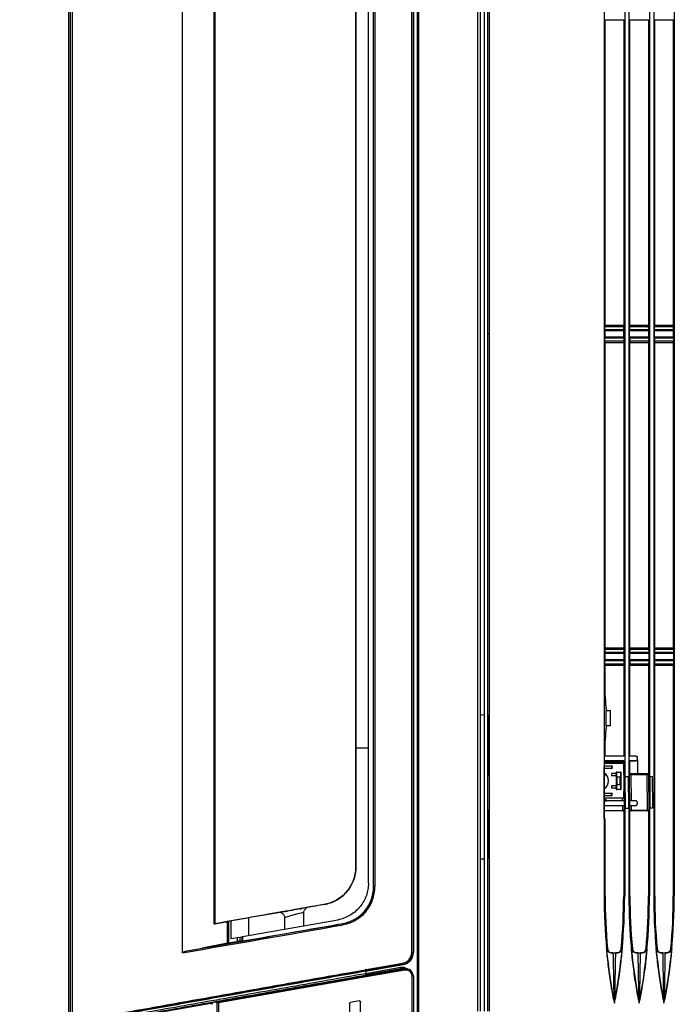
# Model space of a CAD drawing. Header units: millimetres. Extents: x 25 to 1935, y 715 to 2336.
# Tile 120 of 252: x 1237 to 1290, y 910 to 989. Entities that reach past the tile are written whole.
import ezdxf

# ---------------------------------------------------------------- set-up
doc = ezdxf.new("R2010")
doc.units = ezdxf.units.MM
doc.header["$LTSCALE"] = 2
doc.layers.get('0').update_dxf_attribs({"color": 2})
doc.styles.add('FS2312', font='simsun.ttf', dxfattribs={"width": 0.8})
doc.dimstyles.new('STANDARD$0', dxfattribs={"dimtxt": 3.5, "dimasz": 3, "dimexe": 1.5, "dimexo": 0.5, "dimgap": 1.5, "dimtad": 1, "dimdec": 1, "dimlfac": 5, "dimdsep": 46, "dimtxsty": 'FS2312', "dimblk1": 'OPEN', "dimblk2": 'OPEN', "dimsah": 1, "dimcen": 0, "dimclrd": 4, "dimclre": 4, "dimclrt": 4, "dimadec": 0, "dimazin": 0, "dimtfac": 1, "dimtdec": 1, "dimtmove": 1, "dimatfit": 0, "dimldrblk": 'OPEN', "dimfxl": 1, "dimtolj": 1, "dimtzin": 0, "dimlwd": 18, "dimlwe": 18, "dimarcsym": 1})

# ---------------------------------------------------------------- blocks, each defined once
blk = doc.blocks.new('_OPEN')
at = {"color": 0}
for p, q in [((0, 0), (-1, 0)), ((-0.966, 0.259), (0, 0)), ((0, 0), (-0.966, -0.259))]:
    blk.add_line(p, q, dxfattribs=at)
blk = doc.blocks.new('*D48')
at = {"color": 4, "lineweight": 18, "transparency": 16777216}
for p, q in [((1249.441, 1058.92), (1206.239, 1058.92)), ((1207.739, 1055.92), (1207.739, 871.92)), ((1252.306, 868.92), (1206.239, 868.92))]:
    blk.add_line(p, q, dxfattribs=at)
at = {"layer": 'Defpoints', "color": 0, "transparency": 16777216}
for p in [(1249.941, 1058.92), (1207.739, 868.92), (1252.806, 868.92)]:
    blk.add_point(p, dxfattribs=at)
at = {"color": 4, "lineweight": 18, "transparency": 16777216, "xscale": 3, "yscale": 3, "zscale": 3}
for p, rotation in [((1207.739, 1058.92), 90), ((1207.739, 868.92), 270)]:
    blk.add_blockref('_OPEN', p, dxfattribs=dict(at, rotation=rotation))
at = {"color": 4, "transparency": 16777216, "insert": (1204.489, 963.92), "char_height": 3.5, "attachment_point": 5, "rotation": 90, "style": 'FS2312'}
blk.add_mtext('\\A1;950', dxfattribs=at)

msp = doc.modelspace()

# ---------------------------------------------------------------- linework, layer by layer
at = {"color": 2, "linetype": 'Continuous', "lineweight": 30}
for p, q in [((1241.428, 1050.951), (1241.428, 876.89)), ((1241.597, 908.552), (1241.597, 1019.289)), ((1241.732, 1019.358), (1241.732, 908.482)), ((1269.528, 1019.12), (1269.528, 908.72)), ((1269.555, 908.72), (1269.555, 1019.12)), ((1269.655, 1019.12), (1269.655, 908.72)), ((1274.42, 909.32), (1274.42, 1018.52)), ((1274.619, 1018.52), (1274.619, 909.32)), ((1274.63, 909.32), (1274.63, 1018.52)), ((1275.228, 963.92), (1275.228, 1018.52)), ((1250.628, 914.035), (1250.628, 1013.806)), ((1269.102, 914.064), (1269.102, 1013.777)), ((1269.201, 1013.777), (1269.201, 914.064)), ((1269.228, 1013.777), (1269.228, 914.064)), ((1253.149, 1011.481), (1253.149, 916.36)), ((1253.149, 1011.481), (1253.149, 916.36)), ((1253.229, 1011.467), (1253.229, 916.374)), ((1286.26, 1009.204), (1286.26, 918.637)), ((1286.597, 1009.204), (1286.597, 918.637)), ((1288.26, 1009.204), (1288.26, 918.637)), ((1288.597, 1009.204), (1288.597, 918.637)), ((1290.26, 1009.204), (1290.26, 918.637)), ((1266.014, 919.338), (1266.014, 1008.503)), ((1266.026, 919.338), (1266.026, 1008.503)), ((1266.126, 1008.503), (1266.126, 919.338)), ((1284.597, 1009.004), (1284.597, 918.837)), ((1265.608, 919.645), (1265.608, 1008.196)), ((1264.58, 920.676), (1264.58, 1007.165)), ((1264.596, 1006.95), (1264.596, 920.891)), ((1264.601, 920.891), (1264.601, 1006.95)), ((1274.93, 994.644), (1274.93, 933.196)), ((1284.677, 989.22), (1286.179, 989.22)), ((1284.678, 964.62), (1284.678, 989.22)), ((1286.178, 989.22), (1286.178, 964.62)), ((1286.677, 989.22), (1288.179, 989.22)), ((1286.678, 964.62), (1286.678, 989.22)), ((1288.178, 989.22), (1288.178, 964.62)), ((1288.677, 989.22), (1290.179, 989.22)), ((1288.678, 964.62), (1288.678, 989.22)), ((1290.178, 989.22), (1290.178, 964.62)), ((1284.661, 964.173), (1284.661, 963.668)), ((1284.661, 964.173), (1286.195, 964.173)), ((1284.662, 964.263), (1284.668, 964.51)), ((1284.662, 964.263), (1286.194, 964.263)), ((1284.668, 964.51), (1286.188, 964.51)), ((1284.677, 964.62), (1286.179, 964.62)), ((1286.194, 964.263), (1286.188, 964.51)), ((1286.195, 963.668), (1286.195, 964.173)), ((1286.661, 963.668), (1286.661, 964.173)), ((1286.661, 964.173), (1288.195, 964.173)), ((1286.662, 964.263), (1286.668, 964.51)), ((1286.662, 964.263), (1288.194, 964.263)), ((1286.668, 964.51), (1288.188, 964.51)), ((1286.677, 964.62), (1288.179, 964.62)), ((1288.194, 964.263), (1288.188, 964.51)), ((1288.195, 963.668), (1288.195, 964.173)), ((1288.661, 963.668), (1288.661, 964.173)), ((1288.661, 964.173), (1290.195, 964.173)), ((1288.662, 964.263), (1288.668, 964.51)), ((1288.662, 964.263), (1290.194, 964.263)), ((1288.668, 964.51), (1290.188, 964.51)), ((1288.677, 964.62), (1290.179, 964.62)), ((1290.194, 964.263), (1290.188, 964.51)), ((1290.195, 963.668), (1290.195, 964.173)), ((1275.228, 909.32), (1275.228, 963.92)), ((1284.661, 963.668), (1286.195, 963.668)), ((1284.668, 963.331), (1284.662, 963.578)), ((1284.662, 963.578), (1286.194, 963.578)), ((1284.668, 963.331), (1286.188, 963.331)), ((1284.677, 963.22), (1286.179, 963.22)), ((1284.678, 938.62), (1284.678, 963.22)), ((1286.178, 963.22), (1286.178, 938.62)), ((1286.194, 963.578), (1286.188, 963.331)), ((1286.661, 963.668), (1288.195, 963.668)), ((1286.662, 963.578), (1286.668, 963.331)), ((1286.662, 963.578), (1288.194, 963.578)), ((1286.668, 963.331), (1288.188, 963.331)), ((1286.677, 963.22), (1288.179, 963.22)), ((1286.678, 938.62), (1286.678, 963.22)), ((1288.178, 963.22), (1288.178, 938.62)), ((1288.194, 963.578), (1288.188, 963.331)), ((1288.661, 963.668), (1290.195, 963.668)), ((1288.662, 963.578), (1288.668, 963.331)), ((1288.662, 963.578), (1290.194, 963.578)), ((1288.668, 963.331), (1290.188, 963.331)), ((1288.677, 963.22), (1290.179, 963.22)), ((1288.678, 938.62), (1288.678, 963.22)), ((1290.178, 963.22), (1290.178, 938.62)), ((1290.194, 963.578), (1290.188, 963.331)), ((1284.677, 938.62), (1286.179, 938.62)), ((1286.677, 938.62), (1288.179, 938.62)), ((1288.677, 938.62), (1290.179, 938.62)), ((1284.661, 938.173), (1284.661, 937.668)), ((1284.661, 938.173), (1286.195, 938.173)), ((1284.668, 938.51), (1284.662, 938.263)), ((1284.662, 938.263), (1286.194, 938.263)), ((1284.668, 938.51), (1286.188, 938.51)), ((1286.188, 938.51), (1286.194, 938.263)), ((1286.195, 938.173), (1286.195, 937.668)), ((1286.661, 938.173), (1286.661, 937.668)), ((1286.661, 938.173), (1288.195, 938.173)), ((1286.668, 938.51), (1286.662, 938.263)), ((1286.662, 938.263), (1288.194, 938.263)), ((1286.668, 938.51), (1288.188, 938.51)), ((1288.188, 938.51), (1288.194, 938.263)), ((1288.195, 938.173), (1288.195, 937.668)), ((1288.661, 938.173), (1288.661, 937.668)), ((1288.661, 938.173), (1290.195, 938.173)), ((1288.668, 938.51), (1288.662, 938.263)), ((1288.662, 938.263), (1290.194, 938.263)), ((1288.668, 938.51), (1290.188, 938.51)), ((1290.188, 938.51), (1290.194, 938.263)), ((1290.195, 938.173), (1290.195, 937.668)), ((1284.661, 937.668), (1286.195, 937.668)), ((1284.668, 937.331), (1284.662, 937.578)), ((1284.662, 937.578), (1286.194, 937.578)), ((1284.668, 937.331), (1286.188, 937.331)), ((1284.677, 937.22), (1286.179, 937.22)), ((1284.678, 934.72), (1284.678, 937.22)), ((1286.178, 937.22), (1286.178, 929.878)), ((1286.194, 937.578), (1286.188, 937.331)), ((1286.661, 937.668), (1288.195, 937.668)), ((1286.662, 937.578), (1286.668, 937.331)), ((1286.662, 937.578), (1288.194, 937.578)), ((1286.668, 937.331), (1288.188, 937.331)), ((1286.677, 937.22), (1288.179, 937.22)), ((1286.678, 929.878), (1286.678, 937.22)), ((1288.178, 937.22), (1288.178, 928.451)), ((1288.194, 937.578), (1288.188, 937.331)), ((1288.661, 937.668), (1290.195, 937.668)), ((1288.662, 937.578), (1288.668, 937.331)), ((1288.662, 937.578), (1290.194, 937.578)), ((1288.668, 937.331), (1290.188, 937.331)), ((1288.677, 937.22), (1290.179, 937.22)), ((1288.678, 918.637), (1288.678, 937.22)), ((1290.178, 937.22), (1290.178, 918.637)), ((1290.194, 937.578), (1290.188, 937.331)), ((1284.71, 934.72), (1284.678, 934.72)), ((1284.778, 933.728), (1284.71, 934.72)), ((1274.648, 921.607), (1274.648, 933.186)), ((1274.928, 933.196), (1274.928, 921.596)), ((1275.228, 933.196), (1275.226, 933.196)), ((1275.226, 933.196), (1275.226, 928.27)), ((1284.798, 933.72), (1284.778, 933.728)), ((1284.779, 932.313), (1284.779, 933.527)), ((1285.128, 933.527), (1284.779, 933.527)), ((1284.798, 933.527), (1284.798, 933.72)), ((1285.128, 932.313), (1285.128, 933.527)), ((1285.128, 932.313), (1284.779, 932.313)), ((1284.798, 932.12), (1284.798, 932.313)), ((1284.71, 931.12), (1284.778, 932.113)), ((1284.778, 932.113), (1284.798, 932.12)), ((1284.678, 931.12), (1284.71, 931.12)), ((1284.678, 929.878), (1284.678, 931.12)), ((1265.608, 930.52), (1264.601, 930.52)), ((1286.196, 929.875), (1284.66, 929.875)), ((1286.178, 929.89), (1284.678, 929.89)), ((1287.172, 929.875), (1286.66, 929.875)), ((1287.188, 929.89), (1286.678, 929.89)), ((1287.188, 929.89), (1287.172, 929.875)), ((1284.66, 929.506), (1284.688, 929.506)), ((1284.661, 929.494), (1284.788, 929.494)), ((1286.188, 929.276), (1284.667, 929.276)), ((1284.667, 929.094), (1285.188, 929.094)), ((1284.672, 929.376), (1286.184, 929.376)), ((1284.678, 929.378), (1284.678, 929.394)), ((1284.678, 929.382), (1286.178, 929.382)), ((1286.196, 929.506), (1284.688, 929.506)), ((1284.788, 929.494), (1284.788, 929.505)), ((1284.788, 929.49), (1286.178, 929.49)), ((1285.188, 929.094), (1285.188, 928.994)), ((1286.178, 929.503), (1286.178, 929.378)), ((1286.188, 929.276), (1286.188, 929.335)), ((1286.188, 928.405), (1286.188, 929.276)), ((1287.172, 929.506), (1286.66, 929.506)), ((1286.678, 928.437), (1286.678, 929.503)), ((1286.678, 929.49), (1287.188, 929.49)), ((1287.172, 929.506), (1287.188, 929.49)), ((1287.272, 929.775), (1287.288, 929.79)), ((1287.272, 929.775), (1287.272, 929.606)), ((1287.272, 929.606), (1287.288, 929.59)), ((1287.288, 929.59), (1287.288, 929.79)), ((1287.288, 929.59), (1287.288, 928.447)), ((1275.228, 928.27), (1275.226, 928.27)), ((1284.616, 929.02), (1284.628, 929.02)), ((1284.616, 924.82), (1284.616, 929.02)), ((1285.188, 928.894), (1284.616, 928.894)), ((1284.733, 928.424), (1284.616, 928.423)), ((1284.616, 928.417), (1284.738, 928.418)), ((1284.789, 928.359), (1284.616, 928.357)), ((1284.628, 929.02), (1284.663, 929.02)), ((1285.188, 928.994), (1285.188, 928.894)), ((1285.188, 928.494), (1285.188, 928.294)), ((1285.574, 928.494), (1285.188, 928.494)), ((1285.574, 928.294), (1285.188, 928.294)), ((1285.56, 928.554), (1285.56, 928.494)), ((1285.583, 928.554), (1285.56, 928.554)), ((1285.56, 928.294), (1285.56, 927.494)), ((1285.574, 928.494), (1285.574, 928.294)), ((1285.6, 928.594), (1285.623, 928.594)), ((1285.623, 928.594), (1285.914, 928.594)), ((1285.914, 928.594), (1285.936, 928.594)), ((1285.976, 928.554), (1285.954, 928.554)), ((1285.976, 927.234), (1285.976, 928.554)), ((1286.21, 928.347), (1286.178, 928.368)), ((1286.178, 928.368), (1286.19, 927.042)), ((1286.637, 928.362), (1286.621, 928.351)), ((1288.178, 928.455), (1286.678, 928.442)), ((1286.752, 928.436), (1288.077, 928.448)), ((1286.752, 928.436), (1286.753, 928.376)), ((1288.078, 928.388), (1286.753, 928.376)), ((1286.753, 928.376), (1286.771, 926.283)), ((1288.077, 928.448), (1288.078, 928.388)), ((1288.104, 925.545), (1288.078, 928.388)), ((1288.21, 928.365), (1288.178, 928.386)), ((1288.178, 928.386), (1288.19, 927.051)), ((1288.508, 928.228), (1288.275, 928.226)), ((1288.531, 925.713), (1288.508, 928.228)), ((1285.188, 927.494), (1285.188, 927.294)), ((1285.574, 927.494), (1285.188, 927.494)), ((1285.574, 927.494), (1285.574, 927.294)), ((1285.588, 928.194), (1285.628, 928.194)), ((1285.588, 927.594), (1285.588, 928.194)), ((1285.588, 927.594), (1285.628, 927.594)), ((1285.628, 928.194), (1285.628, 927.594)), ((1285.909, 928.194), (1285.628, 928.194)), ((1285.628, 927.594), (1285.909, 927.594)), ((1285.909, 927.594), (1285.909, 928.194)), ((1285.949, 928.194), (1285.909, 928.194)), ((1285.949, 927.594), (1285.909, 927.594)), ((1285.949, 928.194), (1285.949, 927.594)), ((1286.215, 928.207), (1286.275, 928.208)), ((1286.238, 925.692), (1286.215, 928.207)), ((1286.558, 928.21), (1286.275, 928.208)), ((1286.275, 928.208), (1286.298, 925.693)), ((1286.581, 925.695), (1286.558, 928.21)), ((1286.598, 928.211), (1286.618, 928.211)), ((1286.618, 928.211), (1286.641, 925.696)), ((1288.215, 928.225), (1288.275, 928.226)), ((1288.238, 925.71), (1288.215, 928.225)), ((1288.275, 928.226), (1288.298, 925.71)), ((1284.616, 926.894), (1285.188, 926.894)), ((1285.188, 926.694), (1284.616, 926.694)), ((1285.574, 927.294), (1285.188, 927.294)), ((1285.188, 926.694), (1285.188, 926.894)), ((1285.56, 927.294), (1285.56, 927.234)), ((1285.56, 927.234), (1285.583, 927.234)), ((1285.623, 927.194), (1285.6, 927.194)), ((1285.914, 927.194), (1285.623, 927.194)), ((1285.936, 927.194), (1285.914, 927.194)), ((1285.954, 927.234), (1285.976, 927.234)), ((1286.188, 926.511), (1286.188, 927.02)), ((1286.671, 926.283), (1286.666, 926.83)), ((1284.616, 926.511), (1286.188, 926.511)), ((1284.788, 926.294), (1284.616, 926.294)), ((1284.688, 926.281), (1284.616, 926.281)), ((1284.616, 925.913), (1286.196, 925.913)), ((1286.196, 926.281), (1284.688, 926.281)), ((1284.788, 926.294), (1284.788, 926.282)), ((1286.097, 926.283), (1286.096, 926.413)), ((1286.104, 925.527), (1286.1, 925.911)), ((1286.188, 926.452), (1286.188, 926.511)), ((1287.172, 926.281), (1286.668, 926.281)), ((1286.671, 925.913), (1287.172, 925.913)), ((1286.678, 925.535), (1286.675, 925.912)), ((1286.775, 925.911), (1286.778, 925.533)), ((1287.174, 926.283), (1287.172, 926.281)), ((1287.172, 925.913), (1287.174, 925.911)), ((1287.272, 926.181), (1287.274, 926.183)), ((1287.272, 926.181), (1287.272, 926.013)), ((1287.274, 926.011), (1287.272, 926.013)), ((1275.226, 925.57), (1275.228, 925.57)), ((1275.226, 925.57), (1275.226, 921.596)), ((1284.616, 925.513), (1286.104, 925.527)), ((1286.104, 925.467), (1284.616, 925.453)), ((1286.178, 925.461), (1284.616, 925.447)), ((1286.104, 925.527), (1286.104, 925.467)), ((1286.178, 925.466), (1286.178, 918.637)), ((1286.219, 925.541), (1286.235, 925.552)), ((1286.259, 925.692), (1286.238, 925.692)), ((1286.298, 925.693), (1286.581, 925.695)), ((1286.641, 925.696), (1286.581, 925.695)), ((1286.646, 925.556), (1286.678, 925.535)), ((1288.178, 925.479), (1286.678, 925.466)), ((1286.678, 918.637), (1286.678, 925.47)), ((1286.778, 925.533), (1288.104, 925.545)), ((1286.778, 925.533), (1286.779, 925.473)), ((1288.104, 925.485), (1286.779, 925.473)), ((1288.104, 925.545), (1288.104, 925.485)), ((1288.178, 925.484), (1288.178, 918.637)), ((1288.219, 925.559), (1288.235, 925.57)), ((1288.259, 925.71), (1288.238, 925.71)), ((1288.298, 925.71), (1288.531, 925.713)), ((1284.628, 924.82), (1284.616, 924.82)), ((1284.678, 924.82), (1284.628, 924.82)), ((1284.678, 918.637), (1284.678, 924.82)), ((1274.93, 921.596), (1274.93, 909.32)), ((1275.226, 921.596), (1275.228, 921.596)), ((1264.596, 920.891), (1264.601, 920.891)), ((1266.014, 919.338), (1266.026, 919.338)), ((1266.026, 919.338), (1266.126, 919.338)), ((1284.597, 918.837), (1284.597, 918.637)), ((1262.159, 917.95), (1260.69, 917.674)), ((1284.678, 918.637), (1284.597, 918.637)), ((1286.178, 918.637), (1286.26, 918.637)), ((1286.678, 918.637), (1286.597, 918.637)), ((1288.178, 918.637), (1288.26, 918.637)), ((1288.678, 918.637), (1288.597, 918.637)), ((1290.178, 918.637), (1290.26, 918.637)), ((1258.463, 917.282), (1257.01, 917.041)), ((1258.463, 917.282), (1257.063, 917.05)), ((1259.001, 917.383), (1258.175, 917.246)), ((1258.881, 917.364), (1258.257, 917.26)), ((1258.257, 917.261), (1258.257, 917.26)), ((1258.881, 917.364), (1258.881, 917.372)), ((1259.024, 917.397), (1259.075, 917.397)), ((1259.028, 917.397), (1259.067, 917.397)), ((1260.077, 917.573), (1260.023, 917.573)), ((1260.069, 917.573), (1260.026, 917.573)), ((1260.026, 917.573), (1260.026, 917.573)), ((1260.069, 917.573), (1260.069, 917.581)), ((1260.98, 917.742), (1260.152, 917.586)), ((1260.9, 917.727), (1260.258, 917.606)), ((1260.258, 917.615), (1260.258, 917.606)), ((1260.408, 916.21), (1260.408, 917.287)), ((1260.408, 916.21), (1260.408, 917.287)), ((1260.9, 917.727), (1260.9, 917.728)), ((1261.18, 917.781), (1261.401, 917.82)), ((1261.18, 917.781), (1261.401, 917.82)), ((1265.351, 917.442), (1265.428, 917.378)), ((1253.227, 916.373), (1253.957, 916.5)), ((1253.227, 916.373), (1253.752, 916.465)), ((1254.253, 914.816), (1254.253, 916.553)), ((1254.317, 916.564), (1254.317, 914.829)), ((1254.528, 916.602), (1254.528, 915.174)), ((1255.449, 915.336), (1263.129, 916.69)), ((1255.928, 916.85), (1255.928, 915.42)), ((1258.848, 916.871), (1258.848, 915.935)), ((1258.848, 916.871), (1258.848, 915.935)), ((1263.549, 916.385), (1263.547, 916.397)), ((1254.253, 914.816), (1252.197, 914.419)), ((1254.317, 914.835), (1254.967, 914.95)), ((1254.528, 915.174), (1255.042, 915.264)), ((1255.042, 915.264), (1255.241, 915.299)), ((1255.042, 914.963), (1255.042, 915.264)), ((1255.166, 914.982), (1255.305, 914.959)), ((1255.241, 915.299), (1255.432, 915.333)), ((1255.241, 915.299), (1255.241, 914.97)), ((1255.432, 915.333), (1255.449, 915.336)), ((1255.432, 914.978), (1255.432, 915.333)), ((1255.449, 915.336), (1255.449, 914.981)), ((1269.102, 914.064), (1269.201, 914.064)), ((1269.228, 914.064), (1269.201, 914.064)), ((1285.318, 914.02), (1285.21, 914.02)), ((1285.646, 914.02), (1285.538, 914.02)), ((1287.318, 914.02), (1287.21, 914.02)), ((1287.646, 914.02), (1287.538, 914.02)), ((1289.318, 914.02), (1289.21, 914.02)), ((1289.646, 914.02), (1289.538, 914.02)), ((1265.428, 912.684), (1268.38, 913.204)), ((1268.38, 913.204), (1268.397, 913.106)), ((1265.371, 912.572), (1265.376, 912.546)), ((1265.376, 912.546), (1268.402, 913.079)), ((1265.376, 912.546), (1265.41, 912.353)), ((1268.202, 912.846), (1265.41, 912.353)), ((1265.411, 912.187), (1268.524, 912.736)), ((1268.22, 912.747), (1265.427, 912.255)), ((1265.428, 912.233), (1268.223, 912.726)), ((1265.445, 912.586), (1265.428, 912.684)), ((1268.541, 912.638), (1265.428, 912.089)), ((1268.397, 913.106), (1265.445, 912.586)), ((1268.22, 912.747), (1268.202, 912.846)), ((1268.223, 912.726), (1268.22, 912.747)), ((1268.231, 912.685), (1268.223, 912.726)), ((1268.397, 913.106), (1268.402, 913.079)), ((1268.524, 912.736), (1268.541, 912.638)), ((1253.511, 910.089), (1265.411, 912.187)), ((1265.428, 912.089), (1253.512, 909.991)), ((1265.407, 912.353), (1265.41, 912.353)), ((1265.427, 912.255), (1265.41, 912.353)), ((1265.411, 912.23), (1265.428, 912.233)), ((1265.418, 912.189), (1265.411, 912.23)), ((1265.411, 912.187), (1265.428, 912.089)), ((1265.427, 912.255), (1265.424, 912.254)), ((1265.424, 912.254), (1265.428, 912.233)), ((1265.435, 912.192), (1265.428, 912.233)), ((1269.128, 908.72), (1269.128, 912.145)), ((1269.228, 912.145), (1269.128, 912.145)), ((1269.228, 912.145), (1269.228, 908.72)), ((1241.771, 908.019), (1252.911, 909.983)), ((1253.511, 910.089), (1252.911, 909.983)), ((1253.428, 895.092), (1253.428, 909.991)), ((1253.428, 909.991), (1253.512, 909.991)), ((1253.512, 909.991), (1253.512, 895.089)), ((1264.861, 910.161), (1264.161, 910.038)), ((1264.978, 908.851), (1264.978, 910.063)), ((1285.428, 909.985), (1285.428, 909.979)), ((1287.428, 909.985), (1287.428, 909.979)), ((1289.428, 909.985), (1289.428, 909.979)), ((1264.078, 909.939), (1264.078, 908.72)), ((1285.428, 909.979), (1285.428, 909.966)), ((1287.428, 909.979), (1287.428, 909.966)), ((1289.428, 909.979), (1289.428, 909.966))]:
    msp.add_line(p, q, dxfattribs=at)
at = {"color": 2, "linetype": 'Continuous', "lineweight": 30, "flags": 128}
for points in [[(1275.326, 1018.52), (1275.326, 1018.32), (1275.326, 1017.52), (1275.326, 1014.32), (1275.326, 1001.52), (1275.326, 963.92)], [(1275.326, 963.92), (1275.326, 963.72), (1275.326, 962.92), (1275.326, 959.72), (1275.326, 946.92), (1275.326, 909.32)], [(1284.688, 929.394), (1284.669, 929.396), (1284.665, 929.396)], [(1284.8, 914.383), (1284.839, 914.383), (1284.877, 914.383)], [(1285.979, 914.383), (1286.018, 914.383), (1286.057, 914.383)], [(1286.8, 914.383), (1286.839, 914.383), (1286.877, 914.383)], [(1287.979, 914.383), (1288.018, 914.383), (1288.057, 914.383)], [(1288.8, 914.383), (1288.839, 914.383), (1288.877, 914.383)], [(1289.979, 914.383), (1290.018, 914.383), (1290.057, 914.383)], [(1268.223, 912.726), (1268.355, 912.735), (1268.45, 912.723)], [(1265.424, 912.254), (1265.423, 912.257), (1265.422, 912.263), (1265.421, 912.272), (1265.419, 912.284), (1265.416, 912.299), (1265.413, 912.316), (1265.41, 912.334), (1265.407, 912.353)]]:
    msp.add_lwpolyline(points, dxfattribs=at)
at = {"color": 2, "linetype": 'Continuous', "lineweight": 30}
for centre, radius, start, end in [((1284.688, 929.494), 0.1, 270, 0), ((1285.188, 928.994), 0.1, 270, 90), ((1284.188, 927.894), 0.76, 304.93674, 54.91749), ((1285.623, 928.554), 0.04, 90.00279, 180.00279), ((1285.914, 928.554), 0.04, 359.99721, 89.99721), ((1286.238, 928.369), 0.06, 143.2937, 180.48524), ((1286.27, 928.348), 0.06, 109.92795, 180.48562), ((1286.561, 928.35), 0.06, 0.54173, 40.31686), ((1288.238, 928.387), 0.06, 143.16567, 180.48523), ((1288.27, 928.366), 0.06, 109.84611, 180.48602), ((1285.188, 926.794), 0.1, 270, 90), ((1285.623, 927.234), 0.04, 179.99721, 269.99721), ((1285.914, 927.234), 0.04, 270.00279, 0.00279), ((1284.688, 926.294), 0.1, 90, 136.35742), ((1284.688, 926.294), 0.1, 0, 90), ((1286.295, 925.553), 0.06, 180.54174, 220.72218), ((1286.586, 925.555), 0.06, 290.20777, 0.48598), ((1286.618, 925.534), 0.06, 323.73662, 0.48525), ((1288.295, 925.571), 0.06, 180.54174, 220.8395), ((1263.028, 919.338), 2.998, 320.77113, 0), ((1263.028, 919.338), 3.098, 320.77113, 0), ((1330.228, 918.637), 45.631, 180, 190.95376), ((1330.228, 918.637), 45.55, 180, 185.35816), ((1240.628, 918.637), 45.631, 349.04624, 0), ((1240.628, 918.637), 45.55, 354.64184, 0), ((1332.228, 918.637), 45.631, 180, 190.95376), ((1332.228, 918.637), 45.55, 180, 185.35816), ((1242.628, 918.637), 45.631, 349.04624, 0), ((1242.628, 918.637), 45.55, 354.64184, 0), ((1334.228, 918.637), 45.631, 180, 190.95376), ((1334.228, 918.637), 45.55, 180, 185.35816), ((1244.628, 918.637), 45.631, 349.04624, 0), ((1244.628, 918.637), 45.55, 354.64184, 0), ((1264.588, 916.492), 1.045, 185.84104, 191.30311), ((1268.228, 914.064), 0.873, 280, 0), ((1268.228, 914.064), 0.973, 280, 0), ((1268.228, 914.064), 1, 280, 0), ((1295.536, 917.973), 30.644, 189.96362, 190.14992), ((1268.328, 912.132), 0.725, 56.63077, 100), ((1268.328, 912.132), 0.625, 73.90702, 100), ((1268.628, 912.145), 0.6, 0, 100), ((1268.628, 912.145), 0.5, 0, 100), ((1253.062, 909.935), 0.158, 162.15685, 198.36685), ((1252.928, 909.885), 0.1, 0, 100), ((1253.528, 909.991), 0.1, 100, 180), ((1253.669, 910.042), 0.165, 163.40805, 198.0603)]:
    msp.add_arc(centre, radius, start, end, dxfattribs=at)
for centre, major_axis, ratio, start_param, end_param in [((1284.671, 964.173), (0, 0.2), 0.048908, 1.107149, 1.570796), ((1284.677, 964.42), (0, 0.2), 0.048908, 0, 1.107149), ((1286.179, 964.42), (0, 0.2), 0.048908, 5.176037, 6.283185), ((1286.185, 964.173), (0, 0.2), 0.048908, 4.712389, 5.176037), ((1286.671, 964.173), (0, 0.2), 0.048908, 1.107149, 1.570796), ((1286.677, 964.42), (0, 0.2), 0.048908, 0, 1.107149), ((1288.179, 964.42), (0, 0.2), 0.048908, 5.176037, 6.283185), ((1288.185, 964.173), (0, 0.2), 0.048908, 4.712389, 5.176037), ((1288.671, 964.173), (0, 0.2), 0.048908, 1.107149, 1.570796), ((1288.677, 964.42), (0, 0.2), 0.048908, 0, 1.107149), ((1290.179, 964.42), (0, 0.2), 0.048908, 5.176037, 6.283185), ((1290.185, 964.173), (0, 0.2), 0.048908, 4.712389, 5.176037), ((1284.671, 963.668), (0, 0.2), 0.048908, 1.570796, 2.034444), ((1284.677, 963.42), (0, 0.2), 0.048908, 2.034444, 3.141593), ((1286.179, 963.42), (0, 0.2), 0.048908, 3.141593, 4.248741), ((1286.185, 963.668), (0, 0.2), 0.048908, 4.248741, 4.712389), ((1286.671, 963.668), (0, 0.2), 0.048908, 1.570796, 2.034444), ((1286.677, 963.42), (0, 0.2), 0.048908, 2.034444, 3.141593), ((1288.179, 963.42), (0, 0.2), 0.048908, 3.141593, 4.248741), ((1288.185, 963.668), (0, 0.2), 0.048908, 4.248741, 4.712389), ((1288.671, 963.668), (0, 0.2), 0.048908, 1.570796, 2.034444), ((1288.677, 963.42), (0, 0.2), 0.048908, 2.034444, 3.141593), ((1290.179, 963.42), (0, 0.2), 0.048908, 3.141593, 4.248741), ((1290.185, 963.668), (0, 0.2), 0.048908, 4.248741, 4.712389), ((1284.677, 938.42), (0, 0.2), 0.048908, 0, 1.107149), ((1286.179, 938.42), (0, 0.2), 0.048908, 5.176037, 6.283185), ((1286.677, 938.42), (0, 0.2), 0.048908, 0, 1.107149), ((1288.179, 938.42), (0, 0.2), 0.048908, 5.176037, 6.283185), ((1288.677, 938.42), (0, 0.2), 0.048908, 0, 1.107149), ((1290.179, 938.42), (0, 0.2), 0.048908, 5.176037, 6.283185), ((1284.671, 938.173), (0, 0.2), 0.048908, 1.107149, 1.570796), ((1286.185, 938.173), (0, 0.2), 0.048908, 4.712389, 5.176037), ((1286.671, 938.173), (0, 0.2), 0.048908, 1.107149, 1.570796), ((1288.185, 938.173), (0, 0.2), 0.048908, 4.712389, 5.176037), ((1288.671, 938.173), (0, 0.2), 0.048908, 1.107149, 1.570796), ((1290.185, 938.173), (0, 0.2), 0.048908, 4.712389, 5.176037), ((1284.671, 937.668), (0, 0.2), 0.048908, 1.570796, 2.034444), ((1284.677, 937.42), (0, 0.2), 0.048908, 2.034444, 3.141593), ((1286.179, 937.42), (0, 0.2), 0.048908, 3.141593, 4.248741), ((1286.185, 937.668), (0, 0.2), 0.048908, 4.248741, 4.712389), ((1286.671, 937.668), (0, 0.2), 0.048908, 1.570796, 2.034444), ((1286.677, 937.42), (0, 0.2), 0.048908, 2.034444, 3.141593), ((1288.179, 937.42), (0, 0.2), 0.048908, 3.141593, 4.248741), ((1288.185, 937.668), (0, 0.2), 0.048908, 4.248741, 4.712389), ((1288.671, 937.668), (0, 0.2), 0.048908, 1.570796, 2.034444), ((1288.677, 937.42), (0, 0.2), 0.048908, 2.034444, 3.141593), ((1290.179, 937.42), (0, 0.2), 0.048908, 3.141593, 4.248741), ((1290.185, 937.668), (0, 0.2), 0.048908, 4.248741, 4.712389), ((1274.93, 933.181), (0.3, 0), 0.052408, 1.570796, 2.798236), ((1287.172, 929.775), (0.0707, 0.0707), 0.999924, 5.497825, 7.068545), ((1287.188, 929.79), (0.0707, 0.0707), 0.999924, 5.497825, 7.068545), ((1284.688, 929.505), (0.1, 0), 0.008727, 1.570796, 1.850358), ((1284.688, 929.505), (0.1, 0), 0.008727, 0, 1.570796), ((1287.172, 929.606), (-0.0707, 0.0707), 0.999924, 2.356233, 3.926953), ((1287.188, 929.59), (-0.0707, 0.0707), 0.999924, 2.356233, 3.926953), ((1285.6, 928.554), (-0.04, 0), 0.999903, 4.712389, 6.283185), ((1285.583, 928.194), (0, 0.36), 0.013964, 4.712389, 6.283185), ((1285.623, 928.194), (0, 0.4), 0.012567, 4.712389, 6.283185), ((1285.914, 928.194), (0, 0.4), 0.012567, 0, 1.570796), ((1285.936, 928.554), (0.04, 0), 0.999903, 0, 1.570796), ((1285.954, 928.194), (0, 0.36), 0.013964, 0, 1.570796), ((1286.212, 928.207), (-0.001, 0.14), 0.026186, 4.712389, 6.265732), ((1286.622, 928.211), (-0.001, 0.14), 0.026186, 0.017453, 1.570796), ((1286.753, 928.374), (0.1, 0.0009), 0.027928, 1.570796, 2.560169), ((1286.752, 928.434), (0.16, 0.001), 0.017455, 1.570796, 2.086859), ((1288.078, 928.445), (0.16, 0.001), 0.017455, 0.839609, 1.570796), ((1288.078, 928.385), (0.1, 0.0009), 0.027928, 0.02618, 1.570796), ((1288.212, 928.225), (-0.001, 0.14), 0.026186, 4.712389, 6.265732), ((1285.583, 927.594), (0, 0.36), 0.013964, 3.141593, 4.712389), ((1285.623, 927.594), (0, 0.4), 0.012567, 3.141593, 4.712389), ((1285.914, 927.594), (0, 0.4), 0.012567, 1.570796, 3.141593), ((1285.954, 927.594), (0, 0.36), 0.013964, 1.570796, 3.141593), ((1285.6, 927.234), (-0.04, 0), 0.999903, 0, 1.570796), ((1285.936, 927.234), (0.04, 0), 0.999903, 4.712389, 6.283185), ((1284.688, 926.282), (0.1, 0), 0.008727, 3.876933, 4.712389), ((1284.688, 926.282), (0.1, 0), 0.008727, 4.712389, 6.283185), ((1287.172, 926.181), (0.0707, 0.0707), 0.999924, 5.497825, 7.068545), ((1287.172, 926.013), (-0.0707, 0.0707), 0.999924, 2.356233, 3.926953), ((1286.104, 925.53), (0.1, 0.0009), 0.027928, 4.712389, 5.707218), ((1286.104, 925.47), (0.16, 0.001), 0.017455, 4.712389, 5.230492), ((1286.234, 925.692), (-0.001, 0.14), 0.026186, 3.159046, 4.712389), ((1286.645, 925.696), (-0.001, 0.14), 0.026186, 1.570796, 3.124139), ((1286.779, 925.476), (0.16, 0.001), 0.017455, 3.984325, 4.712389), ((1286.778, 925.536), (0.1, 0.0009), 0.027928, 3.167773, 4.712389), ((1288.103, 925.547), (0.1, 0.0009), 0.027928, 4.712389, 5.708815), ((1288.104, 925.487), (0.16, 0.001), 0.017455, 4.712389, 5.231087), ((1288.234, 925.71), (-0.001, 0.14), 0.026186, 3.159046, 4.712389), ((1274.93, 921.612), (0.3, 0), 0.052408, 3.48495, 4.712389), ((1261.554, 920.891), (3.047, 0), 0.984577, 5.64062, 6.283185), ((1261.426, 917.796), (4.6, 0.811), 0.005968, 1.430558, 1.575116), ((1261.426, 917.796), (4.6, 0.811), 0.005968, 1.43207, 1.575116), ((1261.622, 917.606), (41, 7.225), 0.005968, 1.580528, 1.7759), ((1258.261, 917.262), (0.1, 0.0176), 0.005968, 1.653017, 3.677078), ((1258.429, 917.291), (0.2, 0.035), 0.005968, 1.649044, 3.677078), ((1261.622, 917.606), (40.5, 7.137), 0.005968, 1.636568, 1.653017), ((1261.622, 917.606), (40.5, 7.137), 0.005968, 1.63913, 1.649044), ((1259.559, 917.473), (1.18, 0.208), 0.005968, 0.288718, 2.761391), ((1258.828, 917.361), (0.2, 0.035), 0.005968, 0.033855, 1.63913), ((1259.628, 917.079), (0.78, 0.208), 0.008692, 0.000302, 3.141887), ((1258.967, 917.379), (0.1, 0.0176), 0.005968, 3.677078, 6.31704), ((1258.924, 917.379), (0.1, 0.0176), 0.005968, 0.033855, 1.636568), ((1259.035, 917.39), (0.04, 0.007), 0.005968, 3.677078, 6.31704), ((1260.123, 917.591), (0.1, 0.0176), 0.005968, 1.606859, 3.175447), ((1260.226, 917.608), (0.2, 0.035), 0.005968, 1.604384, 3.175447), ((1260.169, 917.591), (0.1, 0.0176), 0.005968, 3.175447, 5.793441), ((1260.117, 917.58), (0.04, 0.007), 0.005968, 3.175447, 5.793441), ((1261.622, 917.606), (40.5, 7.137), 0.005968, 1.58781, 1.606859), ((1261.622, 917.606), (40.5, 7.137), 0.005968, 1.592031, 1.604384), ((1260.724, 917.696), (0.2, 0.035), 0.005968, 5.793441, 7.875216), ((1260.892, 917.726), (0.1, 0.0176), 0.005968, 5.793441, 7.870995), ((1265.411, 918.023), (73.9, 13.034), 0.01719, 4.512771, 4.684157), ((1253.249, 916.377), (0.1, 0.0176), 0.005968, 1.7759, 4.484444), ((1253.977, 916.51), (1, 0.176), 0.005968, 4.484444, 4.896613), ((1261.622, 917.606), (40.5, 7.137), 0.005968, 1.684838, 1.760152), ((1261.622, 917.606), (40.5, 7.137), 0.005968, 1.687408, 1.75502), ((1265.428, 918.026), (73.2, 12.911), 0.01719, 4.572997, 4.68365), ((1256.891, 917.019), (0.2, 0.035), 0.005968, 0.535486, 1.687408), ((1256.975, 917.035), (0.04, 0.007), 0.005968, 0.535486, 1.684838), ((1265.428, 917.925), (74, 13.034), 0.017168, 4.508007, 4.684165), ((1254.117, 914.794), (0.2, 0.035), 0.01719, 5.459849, 6.280153), ((1254.967, 914.946), (0.2, 0.035), 0.01719, 0.049328, 1.567764), ((1255.505, 914.995), (0.2, 0.035), 0.01719, 3.190921, 4.572997), ((1250.628, 914.172), (2.3, 0.406), 0.01719, 4.861389, 5.459849), ((1265.428, 906.118), (73.991, 13.129), 0.08603, 1.555532, 1.556535), ((1265.445, 906.02), (73.891, 13.13), 0.086139, 1.555492, 1.556494)]:
    msp.add_ellipse(centre, major_axis=major_axis, ratio=ratio, start_param=start_param, end_param=end_param, dxfattribs=at)
for points in [[(1275.326, 963.92), (1275.313, 963.92), (1275.288, 963.92), (1275.255, 963.92), (1275.233, 963.92), (1275.23, 963.92), (1275.228, 963.92)], [(1264.16, 912.46), (1264.558, 912.53), (1264.956, 912.6), (1265.354, 912.671)], [(1265.371, 912.572), (1264.968, 912.501), (1264.564, 912.43), (1264.16, 912.359)]]:
    msp.add_open_spline(points, degree=3, dxfattribs=at)
for points, knots in [([(1264.029, 919.171), (1264.126, 919.322), (1264.323, 919.628), (1264.5, 920.116), (1264.586, 920.546), (1264.593, 920.809), (1264.596, 920.891)], [0, 0, 0, 0, 0.296368, 0.600954, 0.876414, 1, 1, 1, 1]), ([(1264.58, 920.676), (1264.564, 920.546), (1264.532, 920.282), (1264.385, 919.772), (1264.174, 919.421), (1264.029, 919.179)], [0, 0, 0, 0, 0.231527, 0.472406, 1, 1, 1, 1]), ([(1264.589, 920.89), (1264.589, 920.888), (1264.588, 920.817), (1264.584, 920.746), (1264.58, 920.676)], [0, 0, 0, 0, 0.022589, 1, 1, 1, 1]), ([(1264.586, 920.788), (1264.588, 920.82), (1264.589, 920.854), (1264.589, 920.888), (1264.589, 920.89)], [0, 0, 0, 0, 0.952495, 1, 1, 1, 1]), ([(1265.608, 919.645), (1265.6, 919.476), (1265.583, 919.139), (1265.452, 918.647), (1265.244, 918.184), (1264.962, 917.762), (1264.612, 917.394), (1264.207, 917.089), (1263.755, 916.858), (1263.387, 916.74), (1263.175, 916.699), (1263.129, 916.69)], [0, 0, 0, 0, 0.120779, 0.241557, 0.362337, 0.483116, 0.603886, 0.724656, 0.845412, 0.966168, 1, 1, 1, 1]), ([(1264.029, 919.179), (1263.92, 919.041), (1263.698, 918.76), (1263.279, 918.42), (1262.795, 918.145), (1262.376, 917.998), (1262.121, 917.948), (1262.057, 917.935)], [0, 0, 0, 0, 0.226772, 0.45973, 0.686663, 0.922144, 1, 1, 1, 1]), ([(1262.064, 917.936), (1262.223, 917.972), (1262.547, 918.045), (1262.988, 918.244), (1263.389, 918.5), (1263.742, 918.806), (1263.934, 919.05), (1264.029, 919.171)], [0, 0, 0, 0, 0.1975842, 0.4017086, 0.5990373, 0.8008536, 1, 1, 1, 1]), ([(1263.547, 916.397), (1263.719, 916.428), (1263.887, 916.473), (1264.13, 916.561), (1264.21, 916.594), (1264.368, 916.668), (1264.445, 916.708), (1264.673, 916.839), (1264.814, 916.939), (1265.013, 917.105), (1265.077, 917.164), (1265.2, 917.287), (1265.259, 917.351), (1265.428, 917.552), (1265.527, 917.694), (1265.657, 917.918), (1265.697, 917.995), (1265.771, 918.153), (1265.804, 918.234), (1265.894, 918.48), (1265.938, 918.647), (1265.984, 918.903), (1265.995, 918.989), (1266.01, 919.162), (1266.014, 919.25), (1266.014, 919.338)], [0, 0, 0, 0, 0.125, 0.125, 0.1875, 0.1875, 0.25, 0.25, 0.375, 0.375, 0.4375, 0.4375, 0.5, 0.5, 0.625, 0.625, 0.6875, 0.6875, 0.75, 0.75, 0.875, 0.875, 0.9375, 0.9375, 1, 1, 1, 1]), ([(1258.725, 917.146), (1258.679, 917.193), (1258.596, 917.278), (1258.503, 917.281), (1258.463, 917.282)], [0, 0, 0, 0, 0.561488, 1, 1, 1, 1]), ([(1258.728, 917.149), (1258.747, 917.13), (1258.8, 917.079), (1258.844, 916.978), (1258.842, 916.901), (1258.841, 916.871)], [0, 0, 0, 0, 0.2550252, 0.7169441, 1, 1, 1, 1]), ([(1260.416, 917.286), (1260.414, 917.308), (1260.409, 917.37), (1260.442, 917.46), (1260.483, 917.516), (1260.5, 917.54)], [0, 0, 0, 0, 0.238889, 0.676414, 1, 1, 1, 1]), ([(1260.69, 917.674), (1260.642, 917.659), (1260.576, 917.638), (1260.523, 917.558), (1260.508, 917.535)], [0, 0, 0, 0, 0.718239, 1, 1, 1, 1]), ([(1263.549, 916.385), (1263.726, 916.417), (1263.897, 916.463), (1264.228, 916.585), (1264.389, 916.66), (1264.62, 916.796), (1264.696, 916.845), (1264.841, 916.948), (1264.911, 917.003), (1265.113, 917.175), (1265.237, 917.302), (1265.351, 917.442)], [0, 0, 0, 0, 0.25, 0.25, 0.5, 0.5, 0.625, 0.625, 0.75, 0.75, 1, 1, 1, 1]), ([(1265.428, 917.378), (1265.311, 917.234), (1265.182, 917.103), (1264.973, 916.925), (1264.901, 916.868), (1264.75, 916.761), (1264.672, 916.711), (1264.432, 916.571), (1264.267, 916.493), (1263.924, 916.367), (1263.747, 916.319), (1263.564, 916.287)], [0, 0, 0, 0, 0.25, 0.25, 0.375, 0.375, 0.5, 0.5, 0.75, 0.75, 1, 1, 1, 1]), ([(1250.628, 914.035), (1250.628, 914.044), (1250.633, 914.051), (1250.644, 914.064), (1250.65, 914.069), (1250.67, 914.084), (1250.684, 914.093), (1250.727, 914.116), (1250.758, 914.129), (1250.85, 914.164), (1250.912, 914.182), (1250.977, 914.193)], [0, 0, 0, 0, 0.0625, 0.0625, 0.125, 0.125, 0.25, 0.25, 0.5, 0.5, 1, 1, 1, 1]), ([(1285.383, 910.226), (1285.378, 910.254), (1285.326, 910.528), (1285.191, 911.295), (1285.003, 912.53), (1284.871, 913.644), (1284.811, 914.262), (1284.8, 914.383)], [0, 0, 0, 0, 0.020547, 0.199064, 0.556136, 0.913207, 1, 1, 1, 1]), ([(1285.21, 914.02), (1285.153, 914.027), (1285.051, 914.038), (1284.925, 914.121), (1284.841, 914.226), (1284.807, 914.32), (1284.801, 914.374), (1284.8, 914.383)], [0, 0, 0, 0, 0.308912, 0.553523, 0.754073, 0.955793, 1, 1, 1, 1]), ([(1284.877, 914.383), (1284.886, 914.339), (1284.903, 914.25), (1284.983, 914.137), (1285.092, 914.057), (1285.197, 914.024), (1285.259, 914.021), (1285.276, 914.02)], [0, 0, 0, 0, 0.227964, 0.455923, 0.684031, 0.912408, 1, 1, 1, 1]), ([(1285.318, 914.02), (1285.331, 913.388), (1285.355, 912.122), (1285.374, 910.858), (1285.383, 910.226)], [0, 0, 0, 0, 0.50007, 1, 1, 1, 1]), ([(1285.318, 914.02), (1285.338, 914.02), (1285.378, 914.02), (1285.431, 914.02), (1285.486, 914.02), (1285.515, 914.02), (1285.538, 914.02)], [0, 0, 0, 0, 0.2897787, 0.5783484, 0.6686233, 1, 1, 1, 1]), ([(1286.057, 914.383), (1286.016, 913.978), (1285.913, 912.965), (1285.725, 911.655), (1285.557, 910.676), (1285.487, 910.301), (1285.473, 910.226)], [0, 0, 0, 0, 0.290729, 0.72723, 0.945448, 1, 1, 1, 1]), ([(1285.473, 910.226), (1285.483, 910.858), (1285.501, 912.122), (1285.526, 913.388), (1285.538, 914.02)], [0, 0, 0, 0, 0.49993, 1, 1, 1, 1]), ([(1285.58, 914.02), (1285.625, 914.025), (1285.716, 914.034), (1285.836, 914.103), (1285.926, 914.204), (1285.969, 914.305), (1285.977, 914.366), (1285.979, 914.383)], [0, 0, 0, 0, 0.22861, 0.457225, 0.685714, 0.913942, 1, 1, 1, 1]), ([(1286.057, 914.383), (1286.05, 914.345), (1286.036, 914.269), (1285.974, 914.17), (1285.887, 914.089), (1285.774, 914.032), (1285.689, 914.024), (1285.646, 914.02)], [0, 0, 0, 0, 0.17576, 0.350927, 0.53983, 0.763965, 1, 1, 1, 1]), ([(1287.383, 910.226), (1287.378, 910.254), (1287.326, 910.528), (1287.191, 911.295), (1287.003, 912.53), (1286.871, 913.644), (1286.811, 914.262), (1286.8, 914.383)], [0, 0, 0, 0, 0.020547, 0.199064, 0.556136, 0.913207, 1, 1, 1, 1]), ([(1287.21, 914.02), (1287.153, 914.027), (1287.051, 914.038), (1286.925, 914.121), (1286.841, 914.226), (1286.807, 914.32), (1286.801, 914.374), (1286.8, 914.383)], [0, 0, 0, 0, 0.308912, 0.553523, 0.754073, 0.955793, 1, 1, 1, 1]), ([(1286.877, 914.383), (1286.886, 914.339), (1286.903, 914.25), (1286.983, 914.137), (1287.092, 914.057), (1287.197, 914.024), (1287.259, 914.021), (1287.276, 914.02)], [0, 0, 0, 0, 0.227964, 0.4559225, 0.684031, 0.9124081, 1, 1, 1, 1]), ([(1287.318, 914.02), (1287.331, 913.388), (1287.355, 912.122), (1287.374, 910.858), (1287.383, 910.226)], [0, 0, 0, 0, 0.50007, 1, 1, 1, 1]), ([(1287.318, 914.02), (1287.338, 914.02), (1287.378, 914.02), (1287.431, 914.02), (1287.486, 914.02), (1287.515, 914.02), (1287.538, 914.02)], [0, 0, 0, 0, 0.289779, 0.578348, 0.668623, 1, 1, 1, 1]), ([(1288.057, 914.383), (1288.016, 913.978), (1287.913, 912.965), (1287.725, 911.655), (1287.557, 910.676), (1287.487, 910.301), (1287.473, 910.226)], [0, 0, 0, 0, 0.290729, 0.72723, 0.945448, 1, 1, 1, 1]), ([(1287.473, 910.226), (1287.483, 910.858), (1287.501, 912.122), (1287.526, 913.388), (1287.538, 914.02)], [0, 0, 0, 0, 0.49993, 1, 1, 1, 1]), ([(1287.58, 914.02), (1287.625, 914.025), (1287.716, 914.034), (1287.836, 914.103), (1287.926, 914.204), (1287.969, 914.305), (1287.977, 914.366), (1287.979, 914.383)], [0, 0, 0, 0, 0.22861, 0.457225, 0.685714, 0.913942, 1, 1, 1, 1]), ([(1288.057, 914.383), (1288.05, 914.345), (1288.036, 914.269), (1287.974, 914.17), (1287.887, 914.089), (1287.774, 914.032), (1287.689, 914.024), (1287.646, 914.02)], [0, 0, 0, 0, 0.17576, 0.350927, 0.53983, 0.763965, 1, 1, 1, 1]), ([(1289.383, 910.226), (1289.378, 910.254), (1289.326, 910.528), (1289.191, 911.295), (1289.003, 912.53), (1288.871, 913.644), (1288.811, 914.262), (1288.8, 914.383)], [0, 0, 0, 0, 0.020547, 0.199064, 0.556136, 0.913207, 1, 1, 1, 1]), ([(1289.21, 914.02), (1289.153, 914.027), (1289.051, 914.038), (1288.925, 914.121), (1288.841, 914.226), (1288.807, 914.32), (1288.801, 914.374), (1288.8, 914.383)], [0, 0, 0, 0, 0.308912, 0.553523, 0.754073, 0.955793, 1, 1, 1, 1]), ([(1288.877, 914.383), (1288.886, 914.339), (1288.903, 914.25), (1288.983, 914.137), (1289.092, 914.057), (1289.197, 914.024), (1289.259, 914.021), (1289.276, 914.02)], [0, 0, 0, 0, 0.227964, 0.455923, 0.684031, 0.912408, 1, 1, 1, 1]), ([(1289.318, 914.02), (1289.331, 913.388), (1289.355, 912.122), (1289.374, 910.858), (1289.383, 910.226)], [0, 0, 0, 0, 0.50007, 1, 1, 1, 1]), ([(1289.318, 914.02), (1289.338, 914.02), (1289.378, 914.02), (1289.431, 914.02), (1289.486, 914.02), (1289.515, 914.02), (1289.538, 914.02)], [0, 0, 0, 0, 0.289779, 0.578348, 0.668623, 1, 1, 1, 1]), ([(1290.057, 914.383), (1290.016, 913.978), (1289.913, 912.965), (1289.725, 911.655), (1289.557, 910.676), (1289.487, 910.301), (1289.473, 910.226)], [0, 0, 0, 0, 0.290729, 0.72723, 0.945448, 1, 1, 1, 1]), ([(1289.473, 910.226), (1289.483, 910.858), (1289.501, 912.122), (1289.526, 913.388), (1289.538, 914.02)], [0, 0, 0, 0, 0.4999295, 1, 1, 1, 1]), ([(1289.58, 914.02), (1289.625, 914.025), (1289.716, 914.034), (1289.836, 914.103), (1289.926, 914.204), (1289.969, 914.305), (1289.977, 914.366), (1289.979, 914.383)], [0, 0, 0, 0, 0.22861, 0.457225, 0.685714, 0.913942, 1, 1, 1, 1]), ([(1290.057, 914.383), (1290.05, 914.345), (1290.036, 914.269), (1289.974, 914.17), (1289.887, 914.089), (1289.774, 914.032), (1289.689, 914.024), (1289.646, 914.02)], [0, 0, 0, 0, 0.17576, 0.350927, 0.53983, 0.763965, 1, 1, 1, 1]), ([(1241.764, 908.482), (1243.583, 908.807), (1245.415, 909.135), (1249.101, 909.792), (1250.956, 910.122), (1254.689, 910.785), (1256.567, 911.118), (1260.346, 911.787), (1262.247, 912.123), (1264.16, 912.46)], [0, 0, 0, 0, 0.25, 0.25, 0.5, 0.5, 0.75, 0.75, 1, 1, 1, 1]), ([(1265.376, 912.546), (1263.638, 912.239), (1260.169, 911.627), (1256.719, 911.015), (1254.137, 910.557), (1253.279, 910.404), (1251.569, 910.1), (1250.717, 909.948), (1249.018, 909.645), (1248.171, 909.494), (1246.485, 909.193), (1245.647, 909.043), (1244.812, 908.894)], [0, 0, 0, 0, 0.25, 0.5, 0.5, 0.625, 0.625, 0.75, 0.75, 0.875, 0.875, 1, 1, 1, 1]), ([(1264.16, 912.46), (1264.16, 912.435), (1264.16, 912.41), (1264.16, 912.373), (1264.16, 912.361), (1264.16, 912.359)], [0, 0, 0, 0, 0.5, 0.5, 1, 1, 1, 1]), ([(1241.624, 908.037), (1243.536, 908.374), (1245.471, 908.715), (1248.408, 909.233), (1249.392, 909.406), (1251.368, 909.754), (1252.359, 909.929), (1254.35, 910.28), (1255.35, 910.457), (1257.353, 910.81), (1258.356, 910.987), (1260.367, 911.341), (1261.374, 911.519), (1263.392, 911.874), (1264.401, 912.052), (1265.411, 912.23)], [0, 0, 0, 0, 0.25, 0.25, 0.375, 0.375, 0.5, 0.5, 0.625, 0.625, 0.75, 0.75, 0.875, 0.875, 1, 1, 1, 1]), ([(1265.407, 912.353), (1263.389, 911.997), (1261.375, 911.642), (1258.361, 911.11), (1257.357, 910.933), (1255.356, 910.581), (1254.358, 910.405), (1252.369, 910.054), (1251.377, 909.879), (1249.401, 909.531), (1248.419, 909.358), (1245.484, 908.841), (1243.546, 908.499), (1241.634, 908.162)], [0, 0, 0, 0, 0.25, 0.25, 0.375, 0.375, 0.5, 0.5, 0.625, 0.625, 0.75, 0.75, 1, 1, 1, 1]), ([(1241.681, 908.069), (1243.591, 908.406), (1245.527, 908.747), (1248.458, 909.263), (1249.439, 909.436), (1251.412, 909.784), (1252.403, 909.959), (1254.39, 910.309), (1255.386, 910.485), (1257.384, 910.837), (1258.387, 911.014), (1261.398, 911.544), (1263.409, 911.899), (1265.424, 912.254)], [0, 0, 0, 0, 0.25, 0.25, 0.375, 0.375, 0.5, 0.5, 0.625, 0.625, 0.75, 0.75, 1, 1, 1, 1]), ([(1264.16, 912.359), (1262.263, 912.024), (1260.372, 911.689), (1257.542, 911.188), (1256.6, 911.021), (1254.719, 910.687), (1253.779, 910.52), (1251.909, 910.187), (1250.977, 910.021), (1249.121, 909.69), (1248.195, 909.525), (1246.354, 909.196), (1245.438, 909.033), (1244.072, 908.788), (1243.618, 908.707), (1242.939, 908.585), (1242.6, 908.525), (1242.261, 908.464), (1242.036, 908.424), (1241.923, 908.403), (1241.811, 908.383)], [0, 0, 0, 0, 0.25, 0.25, 0.375, 0.375, 0.5, 0.5, 0.625, 0.625, 0.75, 0.75, 0.875, 0.875, 0.9375, 0.9375, 0.96875, 0.984375, 0.984375, 1, 1, 1, 1]), ([(1264.078, 909.939), (1264.079, 909.95), (1264.082, 909.973), (1264.099, 910.003), (1264.124, 910.026), (1264.147, 910.035), (1264.159, 910.037), (1264.161, 910.038)], [0, 0, 0, 0, 0.241539, 0.483077, 0.724635, 0.966229, 1, 1, 1, 1]), ([(1264.861, 910.161), (1264.872, 910.162), (1264.895, 910.164), (1264.927, 910.152), (1264.954, 910.131), (1264.972, 910.102), (1264.978, 910.078), (1264.978, 910.065), (1264.978, 910.063)], [0, 0, 0, 0, 0.193275, 0.386551, 0.579824, 0.773093, 0.966358, 1, 1, 1, 1]), ([(1285.383, 910.226), (1285.395, 910.16), (1285.41, 910.08), (1285.425, 910), (1285.428, 909.985)], [0, 0, 0, 0, 0.815761, 1, 1, 1, 1]), ([(1285.428, 909.985), (1285.44, 910.05), (1285.456, 910.131), (1285.471, 910.211), (1285.473, 910.226)], [0, 0, 0, 0, 0.815539, 1, 1, 1, 1]), ([(1287.383, 910.226), (1287.395, 910.16), (1287.41, 910.08), (1287.425, 910), (1287.428, 909.985)], [0, 0, 0, 0, 0.815761, 1, 1, 1, 1]), ([(1287.428, 909.985), (1287.44, 910.05), (1287.456, 910.131), (1287.471, 910.211), (1287.473, 910.226)], [0, 0, 0, 0, 0.815539, 1, 1, 1, 1]), ([(1289.383, 910.226), (1289.395, 910.16), (1289.41, 910.08), (1289.425, 910), (1289.428, 909.985)], [0, 0, 0, 0, 0.815761, 1, 1, 1, 1]), ([(1289.428, 909.985), (1289.44, 910.05), (1289.456, 910.131), (1289.471, 910.211), (1289.473, 910.226)], [0, 0, 0, 0, 0.815539, 1, 1, 1, 1])]:
    msp.add_open_spline(points, degree=3, knots=knots, dxfattribs=at)

# ---------------------------------------------------------------- dimensions: what is measured, and where the dimension line sits
dim = msp.add_linear_dim(base=(1207.739, 868.92), p1=(1249.941, 1058.92), p2=(1252.806, 868.92), angle=90, dimstyle='STANDARD$0')
dim.commit()
dim.dimension.update_dxf_attribs({"geometry": '*D48', "text_midpoint": (1204.489, 963.92)})

doc.saveas('drawing.dxf')
